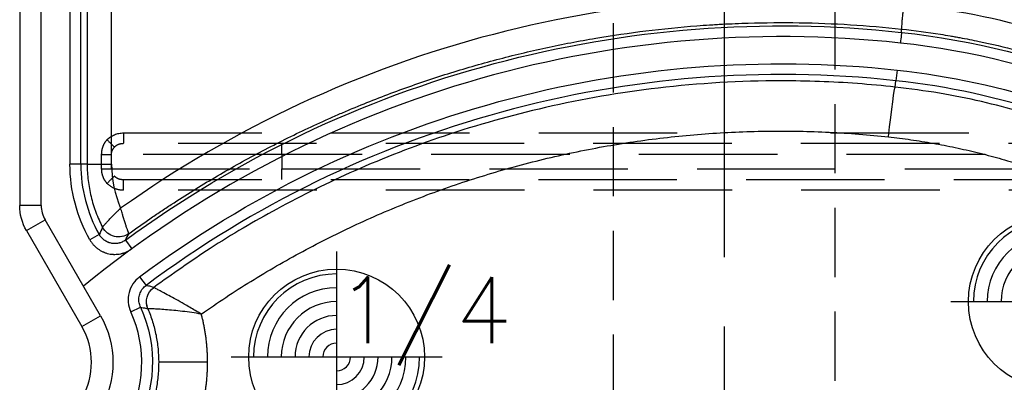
# Model space of a CAD drawing. Extents: x 2651 to 11825, y -3833 to 1075.
# Tile 188 of 256: x 4085 to 4121, y 71 to 84. Entities that reach past the tile are written whole.
import ezdxf

# ---------------------------------------------------------------- set-up
doc = ezdxf.new("R2010")
doc.units = 0
doc.header["$LTSCALE"] = 10
for name, pattern in [('CENTER', [2, 1.25, -0.25, 0.25, -0.25]), ('DASHED', [0.75, 0.5, -0.25]), ('HIDDEN', [0.375, 0.25, -0.125])]:
    doc.linetypes.add(name, pattern=pattern)
doc.layers.get('0').update_dxf_attribs({"linetype": 'CONTINUOUS'})
doc.layers.get('Defpoints').update_dxf_attribs({"linetype": 'CONTINUOUS'})
for name, color, linetype in [('1', 7, 'CONTINUOUS'), ('COOL', 150, 'HIDDEN'), ('DIM', 3, 'CONTINUOUS'), ('PIN', 3, 'CONTINUOUS')]:
    doc.layers.add(name, color=color, linetype=linetype)
doc.styles.get("Standard").update_dxf_attribs({"font": 'romans.shx'})
doc.dimstyles.new('MM& INCH5', dxfattribs={"dimtxt": 5, "dimasz": 2.5, "dimexe": 1, "dimexo": 0.5, "dimtad": 0, "dimrnd": 1.38778e-17, "dimzin": 9, "dimdsep": 46, "dimtxsty": 'Standard', "dimblk": 'CLOSED', "dimcen": 0, "dimclrd": 3, "dimclre": 3, "dimclrt": 3, "dimazin": 2, "dimtfac": 0.75, "dimtofl": 0, "dimtmove": 0, "dimatfit": 3, "dimfxl": 0, "dimtolj": 1, "dimarcsym": 0})

# ---------------------------------------------------------------- blocks, each defined once
blk = doc.blocks.new('DSD')
at = {"layer": '1', "color": 7, "linetype": 'Continuous'}
for p, q in [((459.179, 529.519), (459.179, 508.469)), ((459.422, 507.562), (461.422, 504.097))]:
    blk.add_line(p, q, dxfattribs=at)
at = {"layer": '1', "color": 110, "linetype": 'Continuous'}
for p, q in [((459.956, 508.469), (459.956, 529.519)), ((462.095, 504.485), (460.095, 507.951))]:
    blk.add_line(p, q, dxfattribs=at)
at = {"layer": '1', "color": 252, "linetype": 'Continuous'}
for p, q in [((459.956, 508.469), (459.956, 529.519)), ((460.995, 528.026), (460.995, 509.961)), ((461.384, 509.961), (461.384, 528.026)), ((461.615, 528.026), (461.615, 509.961)), ((462.498, 509.961), (462.498, 528.026)), ((490.87, 513.364), (490.828, 512.978)), ((490.803, 512.75), (490.828, 512.978)), ((461.384, 509.961), (460.995, 509.961)), ((461.615, 509.961), (461.384, 509.961)), ((461.615, 509.961), (462.498, 509.961)), ((459.956, 508.469), (459.179, 508.469)), ((459.422, 507.562), (460.095, 507.951)), ((462.095, 504.485), (460.095, 507.951)), ((462.05, 507.421), (461.711, 507.23)), ((462.997, 507.216), (463.226, 506.903)), ((463.511, 505.892), (463.744, 505.581)), ((463.188, 504.631), (463.542, 504.793)), ((461.422, 504.097), (462.095, 504.485)), ((465.965, 502.801), (464.199, 502.801))]:
    blk.add_line(p, q, dxfattribs=at)
at = {"layer": '1', "color": 6, "linetype": 'DASHED'}
for p, q in [((499.898, 510.703), (462.919, 510.703)), ((462.138, 509.797), (462.138, 510.315)), ((462.138, 510.315), (462.482, 510.315)), ((462.482, 510.315), (462.482, 509.797)), ((468.644, 510.315), (462.482, 510.315)), ((501.545, 510.315), (468.644, 510.315)), ((468.644, 510.315), (468.644, 509.797)), ((462.138, 509.797), (462.482, 509.797)), ((462.482, 509.797), (468.644, 509.797)), ((468.644, 509.797), (501.545, 509.797)), ((462.919, 509.408), (499.898, 509.408))]:
    blk.add_line(p, q, dxfattribs=at)
at = {"layer": '1', "color": 252, "linetype": 'Continuous', "extrusion": (0, 0, -1)}
for centre, radius, start, end in [((-486.693, 474.837), 40.124, 53.8028, 96.2068), ((-487.959, 486.516), 28.376, 96.2147, 157.8612), ((-486.693, 474.837), 38.753, 53.2604, 96.1879), ((-487.959, 486.516), 27.006, 96.1879, 120.5226), ((-466.562, 509.961), 5.567, 330.6203, 0), ((-459.179, 502.801), 4.796, 155.4684, 210), ((-459.179, 502.801), 3.368, 150, 210)]:
    blk.add_arc(centre, radius, start, end, dxfattribs=at)
at = {"layer": '1', "color": 110, "linetype": 'Continuous'}
for centre, radius, start, end in [((486.693, 474.837), 39.735, 83.7932, 129.3821), ((487.959, 486.516), 27.988, 21.018, 83.7852), ((460.992, 508.469), 1.036, 180, 210)]:
    blk.add_arc(centre, radius, start, end, dxfattribs=at)
at = {"layer": '1', "color": 252, "linetype": 'Continuous'}
for centre, radius, start, end in [((486.693, 474.837), 38.365, 83.8121, 126.7396), ((487.959, 486.516), 26.617, 59.4774, 83.8121), ((466.562, 509.961), 5.178, 180, 209.3797), ((460.992, 508.469), 1.036, 180, 210), ((459.179, 502.801), 4.408, 330, 24.5316)]:
    blk.add_arc(centre, radius, start, end, dxfattribs=at)
at = {"layer": '1', "color": 7, "linetype": 'Continuous', "extrusion": (0, 0, -1)}
blk.add_arc((-460.992, 508.469), 1.814, 330, 0, dxfattribs=at)
at = {"layer": '1', "color": 110, "linetype": 'Continuous', "extrusion": (0, 0, -1)}
blk.add_arc((-459.179, 502.801), 3.368, 150, 210, dxfattribs=at)
at = {"layer": '1', "color": 7, "linetype": 'Continuous'}
blk.add_arc((459.179, 502.801), 2.591, 330, 30, dxfattribs=at)
at = {"layer": '1', "color": 252, "linetype": 'Continuous'}
blk.add_ellipse((486.674, 474.837), major_axis=(-41.149, 0), ratio=1, start_param=4.604494, end_param=5.330589, dxfattribs=at)
at = {"layer": '1', "color": 7, "linetype": 'Continuous'}
for centre, major_axis, start_param, end_param in [((487.939, 486.516), (-29.401, 0), 4.251891, 4.60449), ((466.538, 509.961), (-4.039, 0), 0, 0.405008)]:
    blk.add_ellipse(centre, major_axis=major_axis, ratio=1, start_param=start_param, end_param=end_param, dxfattribs=at)
at = {"layer": '1', "color": 252, "linetype": 'Continuous', "extrusion": (0, 0, -1)}
for centre, major_axis, ratio, start_param, end_param in [((490.608, 510.947), (0.196, 1.803), 0.026024, 4.709561, 6.274456), ((462.748, 507.979), (0.564, -0.318), 0.999946, 0.432022, 2.14907), ((462.747, 507.979), (0.618, 0.194), 0.998759, 1.249807, 2.965464), ((464.408, 504.988), (-0.172, -0.624), 0.999938, 0.905626, 2.235967), ((464.408, 504.988), (0.401, 0.509), 0.999839, 3.649152, 4.979249)]:
    blk.add_ellipse(centre, major_axis=major_axis, ratio=ratio, start_param=start_param, end_param=end_param, dxfattribs=at)
at = {"layer": '1', "color": 6, "linetype": 'DASHED', "extrusion": (0, 0, -1)}
for centre, major_axis, ratio, start_param, end_param in [((462.322, 510.843), (-0.28, 0.27), 0.01818, 1.589635, 2.951754), ((468.651, 510.315), (0, 0.389), 0.017452, 4.712389, 6.283185), ((468.651, 509.797), (0, -0.389), 0.017452, 0, 1.570796), ((462.322, 509.269), (-0.28, -0.27), 0.01818, 3.331431, 4.69355)]:
    blk.add_ellipse(centre, major_axis=major_axis, ratio=ratio, start_param=start_param, end_param=end_param, dxfattribs=at)
at = {"layer": '1', "color": 7, "linetype": 'Continuous', "extrusion": (0, 0, -1)}
blk.add_ellipse((460.992, 508.469), major_axis=(1.814, 0), ratio=0.999975, start_param=2.618029, end_param=3.141593, dxfattribs=at)
at = {"layer": '1', "color": 252, "linetype": 'Continuous'}
for points, weights, degree in [([(491.105, 515.746), (491.008, 514.851), (491.031, 514.845)], [1, 0.709642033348, 1], 2), ([(465.739, 504.545), (473.041, 509.681), (481.685, 511.911), (490.56, 510.947)], [1, 0.957116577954, 0.957116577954, 1], 3), ([(490.56, 510.947), (493.826, 510.592), (496.958, 509.597), (499.831, 508.003)], [1, 0.98681524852, 0.98681524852, 1], 3), ([(465.965, 502.801), (465.965, 503.391), (465.889, 503.975), (465.739, 504.545)], [1, 0.994458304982, 0.994458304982, 1], 3), ([(465.049, 499.385), (465.653, 500.429), (465.965, 501.595), (465.965, 502.801)], [1, 0.977274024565, 0.977274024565, 1], 3)]:
    blk.add_rational_spline(points, weights, degree=degree, dxfattribs=at)
at = {"layer": '1', "color": 7, "linetype": 'Continuous'}
for points, knots in [([(463.127, 507.454), (463.378, 507.635), (463.757, 507.902), (464.204, 508.206), (464.397, 508.335), (464.526, 508.42), (464.591, 508.463), (465.173, 508.844), (466.221, 509.496), (467.834, 510.4), (468.936, 510.952), (469.772, 511.348), (470.193, 511.541), (470.688, 511.758), (470.901, 511.849), (471.044, 511.909), (471.115, 511.939), (471.757, 512.208), (472.904, 512.656), (474.644, 513.246), (476.404, 513.754), (478.183, 514.182), (479.981, 514.528), (481.797, 514.793), (483.021, 514.915), (483.791, 514.974), (483.945, 514.985), (484.176, 515), (484.253, 515.005), (484.408, 515.014), (484.793, 515.035), (485.179, 515.051), (486.104, 515.079), (487.337, 515.088), (489.185, 515.016), (490.416, 514.911), (491.031, 514.845)], [0, 0, 0, 0, 0.03125, 0.046875, 0.054688, 0.054688, 0.0625, 0.0625, 0.125, 0.1875, 0.25, 0.25, 0.28125, 0.296875, 0.304688, 0.304688, 0.3125, 0.3125, 0.375, 0.4375, 0.5, 0.5625, 0.625, 0.6875, 0.75, 0.75, 0.765625, 0.765625, 0.773438, 0.773438, 0.78125, 0.8125, 0.8125, 0.875, 0.9375, 1, 1, 1, 1]), ([(491.031, 514.845), (491.501, 514.794), (491.969, 514.731), (492.553, 514.638), (492.67, 514.619), (492.844, 514.589), (492.903, 514.579), (493.019, 514.558), (493.31, 514.506), (493.599, 514.448), (494.29, 514.303), (495.205, 514.087), (496.557, 513.695), (497.888, 513.238), (498.762, 512.889), (499.304, 512.656), (499.466, 512.585), (499.628, 512.513), (499.736, 512.464), (499.79, 512.44), (500.058, 512.317), (500.272, 512.216), (500.909, 511.904), (501.328, 511.686), (501.742, 511.457)], [0, 0, 0, 0, 0.125, 0.125, 0.15625, 0.15625, 0.171875, 0.171875, 0.1875, 0.25, 0.25, 0.375, 0.5, 0.625, 0.75, 0.75, 0.78125, 0.796875, 0.796875, 0.8125, 0.8125, 0.875, 0.875, 1, 1, 1, 1]), ([(461.615, 509.961), (461.615, 509.862), (461.621, 509.664), (461.648, 509.37), (461.692, 509.079), (461.753, 508.791), (461.805, 508.601), (461.849, 508.459), (461.864, 508.412), (461.888, 508.341), (461.896, 508.318), (461.913, 508.271), (461.956, 508.154), (462.041, 507.947), (462.127, 507.768), (462.173, 507.68)], [0, 0, 0, 0, 0.125, 0.25, 0.375, 0.5, 0.625, 0.625, 0.6875, 0.6875, 0.71875, 0.71875, 0.75, 0.875, 1, 1, 1, 1]), ([(462.173, 507.68), (462.181, 507.693), (462.187, 507.701), (462.19, 507.705), (462.192, 507.709), (462.195, 507.712), (462.198, 507.716), (462.205, 507.724), (462.214, 507.735), (462.226, 507.75), (462.23, 507.755), (462.239, 507.766), (462.244, 507.771), (462.259, 507.789), (462.281, 507.814), (462.319, 507.857), (462.347, 507.888), (462.369, 507.913), (462.377, 507.921), (462.393, 507.938), (462.417, 507.964), (462.459, 508.009), (462.495, 508.047), (462.523, 508.075), (462.537, 508.09), (462.552, 508.105), (462.561, 508.115), (462.566, 508.12), (462.581, 508.135), (462.591, 508.145), (462.611, 508.165), (462.621, 508.175), (462.652, 508.205), (462.673, 508.226), (462.705, 508.257), (462.716, 508.267), (462.737, 508.288), (462.759, 508.308), (462.786, 508.334), (462.806, 508.352), (462.814, 508.36), (462.818, 508.363), (462.825, 508.37)], [0, 0, 0, 0, 0.125, 0.15625, 0.15625, 0.171875, 0.171875, 0.1875, 0.25, 0.25, 0.28125, 0.28125, 0.3125, 0.3125, 0.375, 0.4375, 0.5, 0.5, 0.53125, 0.53125, 0.5625, 0.625, 0.6875, 0.6875, 0.71875, 0.734375, 0.734375, 0.75, 0.75, 0.78125, 0.78125, 0.8125, 0.8125, 0.875, 0.875, 0.90625, 0.90625, 0.9375, 0.96875, 0.984375, 0.992188, 1, 1, 1, 1]), ([(463.127, 507.453), (463.124, 507.457), (463.121, 507.461), (463.117, 507.471), (463.112, 507.481), (463.111, 507.485), (463.109, 507.49), (463.107, 507.494), (463.105, 507.499), (463.101, 507.509), (463.095, 507.523), (463.089, 507.541), (463.086, 507.548), (463.081, 507.562), (463.079, 507.569), (463.07, 507.591), (463.059, 507.623), (463.04, 507.678), (463.026, 507.719), (463.015, 507.751), (463.012, 507.762), (463.004, 507.784), (462.993, 507.818), (462.974, 507.877), (462.958, 507.927), (462.946, 507.966), (462.94, 507.986), (462.934, 508.005), (462.929, 508.019), (462.927, 508.026), (462.921, 508.046), (462.917, 508.059), (462.911, 508.08), (462.908, 508.087), (462.904, 508.101), (462.894, 508.135), (462.875, 508.198), (462.858, 508.255), (462.846, 508.298), (462.84, 508.319), (462.832, 508.345), (462.829, 508.355), (462.828, 508.361), (462.825, 508.37)], [0, 0, 0, 0, 0.0625, 0.125, 0.125, 0.15625, 0.15625, 0.171875, 0.171875, 0.1875, 0.25, 0.25, 0.28125, 0.28125, 0.3125, 0.3125, 0.375, 0.4375, 0.5, 0.5, 0.53125, 0.53125, 0.5625, 0.625, 0.6875, 0.6875, 0.71875, 0.734375, 0.734375, 0.75, 0.75, 0.78125, 0.78125, 0.796875, 0.796875, 0.8125, 0.875, 0.9375, 0.9375, 0.96875, 0.984375, 0.992188, 1, 1, 1, 1]), ([(462.997, 507.216), (462.978, 507.203), (462.94, 507.178), (462.88, 507.147), (462.837, 507.13), (462.81, 507.121), (462.804, 507.12), (462.793, 507.116), (462.777, 507.112), (462.738, 507.102), (462.682, 507.093), (462.636, 507.091), (462.608, 507.091), (462.602, 507.091), (462.591, 507.092), (462.585, 507.092), (462.568, 507.093), (462.534, 507.096), (462.478, 507.105), (462.434, 507.116), (462.401, 507.127), (462.39, 507.131), (462.374, 507.137), (462.369, 507.139), (462.358, 507.144), (462.332, 507.155), (462.287, 507.179), (462.249, 507.204), (462.221, 507.224), (462.212, 507.231), (462.195, 507.246), (462.186, 507.253), (462.161, 507.276), (462.129, 507.309), (462.1, 507.344), (462.08, 507.372), (462.074, 507.382), (462.062, 507.401), (462.056, 507.411), (462.05, 507.421)], [0, 0, 0, 0, 0.0625, 0.125, 0.1875, 0.1875, 0.203125, 0.203125, 0.21875, 0.25, 0.3125, 0.375, 0.375, 0.390625, 0.390625, 0.40625, 0.40625, 0.4375, 0.5, 0.5625, 0.5625, 0.59375, 0.59375, 0.609375, 0.609375, 0.625, 0.6875, 0.75, 0.75, 0.78125, 0.78125, 0.8125, 0.8125, 0.875, 0.9375, 0.9375, 0.96875, 0.96875, 1, 1, 1, 1]), ([(465.739, 504.545), (465.666, 504.587), (465.455, 504.711), (465.043, 504.952), (464.63, 505.178), (464.333, 505.339), (464.163, 505.429), (464.051, 505.494), (464.032, 505.504), (464.023, 505.509)], [0, 0, 0, 0, 0.086176, 0.250115, 0.499543, 0.631031, 0.749946, 0.871073, 1, 1, 1, 1])]:
    blk.add_open_spline(points, degree=3, knots=knots, dxfattribs=at)
at = {"layer": '1', "color": 252, "linetype": 'Continuous'}
for points, knots in [([(491.031, 514.727), (491.03, 514.723), (491.026, 514.683), (491.011, 514.54), (491, 514.44), (490.989, 514.339)], [0, 0, 0, 0, 0.5, 0.5, 1, 1, 1, 1]), ([(490.803, 512.75), (490.348, 512.794), (489.437, 512.884), (488.065, 512.955), (485.663, 513), (482.338, 512.805), (478.26, 512.101), (474.598, 511.067), (471.361, 509.812), (468.547, 508.425), (466.128, 507.004), (464.694, 505.986), (464.023, 505.509)], [0, 0, 0, 0, 0.048366, 0.096732, 0.145099, 0.302324, 0.447855, 0.58169, 0.703824, 0.814256, 0.912982, 1, 1, 1, 1]), ([(501.241, 509.314), (500.906, 509.504), (500.217, 509.894), (499.122, 510.434), (497.945, 510.951), (496.682, 511.431), (495.333, 511.865), (493.899, 512.239), (492.382, 512.55), (491.337, 512.682), (490.803, 512.75)], [0, 0, 0, 0, 0.104323, 0.214554, 0.330692, 0.452738, 0.580692, 0.714553, 0.854323, 1, 1, 1, 1]), ([(461.711, 507.23), (461.73, 507.198), (461.769, 507.137), (461.836, 507.051), (461.888, 506.999), (461.921, 506.968), (461.928, 506.962), (461.942, 506.95), (461.963, 506.932), (462.014, 506.893), (462.09, 506.843), (462.154, 506.81), (462.196, 506.791), (462.204, 506.787), (462.221, 506.78), (462.247, 506.77), (462.273, 506.76), (462.325, 506.743), (462.395, 506.724), (462.467, 506.712), (462.521, 506.707), (462.539, 506.705), (462.567, 506.704), (462.576, 506.703), (462.594, 506.703), (462.64, 506.702), (462.722, 506.706), (462.794, 506.718), (462.847, 506.729), (462.874, 506.735), (462.9, 506.743), (462.918, 506.748), (462.927, 506.751), (462.971, 506.765), (463.039, 506.791), (463.136, 506.841), (463.197, 506.881), (463.226, 506.903)], [0, 0, 0, 0, 0.0625, 0.125, 0.1875, 0.1875, 0.203125, 0.203125, 0.21875, 0.25, 0.3125, 0.375, 0.375, 0.390625, 0.390625, 0.40625, 0.4375, 0.4375, 0.5, 0.5625, 0.5625, 0.59375, 0.59375, 0.609375, 0.609375, 0.625, 0.6875, 0.75, 0.75, 0.78125, 0.796875, 0.796875, 0.8125, 0.8125, 0.875, 0.9375, 1, 1, 1, 1]), ([(463.511, 505.892), (463.322, 505.751), (463.186, 505.548), (463.069, 505.09), (463.09, 504.847), (463.188, 504.631)], [0, 0, 0, 0, 0.5, 0.5, 1, 1, 1, 1]), ([(463.542, 504.793), (463.522, 504.846), (463.482, 504.955), (463.48, 505.135), (463.524, 505.311), (463.613, 505.467), (463.701, 505.544), (463.744, 505.581)], [0, 0, 0, 0, 0.192517, 0.396171, 0.603826, 0.807481, 1, 1, 1, 1]), ([(464.023, 505.509), (463.988, 505.518), (463.953, 505.527), (463.861, 505.552), (463.802, 505.566), (463.744, 505.581)], [0, 0, 0, 0, 0.374907, 0.374907, 1, 1, 1, 1]), ([(463.542, 504.793), (463.574, 504.787), (463.606, 504.78), (463.695, 504.763), (463.753, 504.751), (463.81, 504.738)], [0, 0, 0, 0, 0.355366, 0.355366, 1, 1, 1, 1]), ([(465.739, 504.545), (465.505, 504.583), (465.278, 504.616), (464.839, 504.669), (464.633, 504.689), (464.357, 504.711), (464.272, 504.717), (464.119, 504.726), (464.05, 504.729), (463.936, 504.734), (463.891, 504.736), (463.828, 504.738), (463.813, 504.738), (463.809, 504.738)], [0, 0, 0, 0, 0.25, 0.25, 0.5, 0.5, 0.625, 0.625, 0.75, 0.75, 0.875, 0.875, 1, 1, 1, 1]), ([(463.81, 504.738), (463.87, 504.582), (463.99, 504.271), (464.109, 503.785), (464.185, 503.295), (464.194, 502.966), (464.199, 502.801)], [0, 0, 0, 0, 0.252384, 0.503178, 0.752382, 1, 1, 1, 1]), ([(464.199, 502.801), (464.194, 502.629), (464.184, 502.284), (464.1, 501.768), (463.966, 501.26), (463.779, 500.762), (463.611, 500.449), (463.526, 500.291)], [0, 0, 0, 0, 0.196363, 0.394544, 0.594542, 0.79636, 1, 1, 1, 1])]:
    blk.add_open_spline(points, degree=3, knots=knots, dxfattribs=at)
for points in [[(491.031, 514.725), (491.031, 514.765), (491.031, 514.805), (491.031, 514.845)], [(462.173, 507.68), (462.131, 507.593), (462.09, 507.507), (462.05, 507.421)], [(462.997, 507.216), (463.04, 507.295), (463.083, 507.374), (463.127, 507.454)]]:
    blk.add_open_spline(points, degree=3, dxfattribs=at)
at = {"layer": '1', "color": 6, "linetype": 'DASHED'}
for points, degree in [([(462.332, 510.843), (462.486, 511.002), (462.706, 511.092), (462.929, 511.092)], 3), ([(462.929, 511.092), (484.594, 511.092)], 1), ([(488.461, 511.092), (499.908, 511.092)], 1), ([(499.908, 509.019), (462.929, 509.019)], 1)]:
    blk.add_open_spline(points, degree=degree, dxfattribs=at)
for points, knots in [([(462.929, 511.092), (462.929, 510.99), (462.928, 510.889), (462.924, 510.745), (462.923, 510.702), (462.918, 510.703)], [0, 0, 0, 0, 0.5, 0.5, 1, 1, 1, 1]), ([(462.138, 510.315), (462.14, 510.347), (462.143, 510.442), (462.178, 510.583), (462.244, 510.729), (462.303, 510.805), (462.332, 510.843)], [0, 0, 0, 0, 0.166765, 0.499709, 0.74986, 1, 1, 1, 1]), ([(462.919, 510.703), (462.855, 510.697), (462.737, 510.686), (462.642, 510.613), (462.598, 510.579)], [0, 0, 0, 0, 0.537431, 1, 1, 1, 1]), ([(462.598, 510.579), (462.572, 510.549), (462.527, 510.498), (462.489, 510.405), (462.484, 510.346), (462.482, 510.315)], [0, 0, 0, 0, 0.399676, 0.688693, 1, 1, 1, 1]), ([(462.332, 509.269), (462.303, 509.308), (462.245, 509.384), (462.184, 509.515), (462.146, 509.653), (462.141, 509.749), (462.138, 509.797)], [0, 0, 0, 0, 0.257807, 0.499585, 0.749789, 1, 1, 1, 1]), ([(462.598, 509.533), (462.625, 509.51), (462.684, 509.462), (462.795, 509.417), (462.876, 509.411), (462.919, 509.408)], [0, 0, 0, 0, 0.302174, 0.635337, 1, 1, 1, 1]), ([(462.929, 509.019), (462.929, 509.111), (462.928, 509.218), (462.924, 509.37), (462.923, 509.409), (462.918, 509.408)], [0, 0, 0, 0, 0.5, 0.5, 1, 1, 1, 1]), ([(462.929, 509.019), (462.817, 509.019), (462.707, 509.041), (462.503, 509.126), (462.409, 509.189), (462.332, 509.269)], [0, 0, 0, 0, 0.5, 0.5, 1, 1, 1, 1])]:
    blk.add_open_spline(points, degree=3, knots=knots, dxfattribs=at)
at = {"layer": '1', "color": 7, "linetype": 'Continuous'}
for points in [[(462.173, 507.68), (462.173, 507.68), (462.173, 507.68), (462.173, 507.68)], [(463.127, 507.454), (463.127, 507.453), (463.126, 507.454), (463.126, 507.454)], [(464.023, 505.509), (464.023, 505.509), (464.023, 505.509), (464.023, 505.509)], [(463.81, 504.738), (463.81, 504.738), (463.81, 504.738), (463.81, 504.738)]]:
    blk.add_open_spline(points, degree=3, dxfattribs=at)
blk = doc.blocks.new('*D149')
at = {"layer": 'Defpoints', "color": 0}
for p in [(4171.684, 387.642), (3870.047, 12.642), (3896.684, 12.642)]:
    blk.add_point(p, dxfattribs=at)
at = {"layer": 'DIM', "color": 3, "lineweight": -2}
blk.add_line((3896.184, 12.642), (3870.047, 12.642), dxfattribs=at)
at = {"layer": 'DIM', "color": 3, "insert": (3844.303, 12.642), "char_height": 5, "attachment_point": 5}
blk.add_mtext('\\A1;375 [14.764]', dxfattribs=at)
blk = doc.blocks.new('_Closed')
at = {"color": 0, "linetype": 'ByBlock', "lineweight": -2}
for p, q in [((-1, 0.167), (0, 0)), ((-1, 0.167), (-1, -0.167)), ((0, 0), (-1, -0.167)), ((0, 0), (-1, 0))]:
    blk.add_line(p, q, dxfattribs=at)
blk = doc.blocks.new('*D150')
at = {"layer": 'Defpoints', "color": 0}
for p in [(4171.684, 387.642), (3870.047, 55.642), (3896.684, 55.642)]:
    blk.add_point(p, dxfattribs=at)
at = {"layer": 'DIM', "color": 3, "lineweight": -2}
blk.add_line((3896.184, 55.642), (3870.047, 55.642), dxfattribs=at)
at = {"layer": 'DIM', "color": 3, "insert": (3844.303, 55.642), "char_height": 5, "attachment_point": 5}
blk.add_mtext('\\A1;332 [13.071]', dxfattribs=at)
blk = doc.blocks.new('*D151')
at = {"layer": 'Defpoints', "color": 0}
for p in [(4171.684, 387.642), (3870.047, -22.358), (3962.156, -22.358)]:
    blk.add_point(p, dxfattribs=at)
at = {"layer": 'DIM', "color": 3, "lineweight": -2}
blk.add_line((3961.656, -22.358), (3870.047, -22.358), dxfattribs=at)
at = {"layer": 'DIM', "color": 3, "insert": (3844.303, -22.358), "char_height": 5, "attachment_point": 5}
blk.add_mtext('\\A1;410 [16.142]', dxfattribs=at)
blk = doc.blocks.new('*D152')
at = {"layer": 'Defpoints', "color": 0}
for p in [(4171.684, 387.642), (3870.047, -84.358), (3941.504, -84.358)]:
    blk.add_point(p, dxfattribs=at)
at = {"layer": 'DIM', "color": 3, "lineweight": -2}
blk.add_line((3941.004, -84.358), (3870.047, -84.358), dxfattribs=at)
at = {"layer": 'DIM', "color": 3, "insert": (3844.303, -84.358), "char_height": 5, "attachment_point": 5}
blk.add_mtext('\\A1;472 [18.583]', dxfattribs=at)
blk = doc.blocks.new('*D153')
at = {"layer": 'Defpoints', "color": 0}
for p in [(4171.684, 387.642), (3870.047, -57.358), (4069.264, -57.358)]:
    blk.add_point(p, dxfattribs=at)
at = {"layer": 'DIM', "color": 3, "lineweight": -2}
blk.add_line((4068.764, -57.358), (3870.047, -57.358), dxfattribs=at)
at = {"layer": 'DIM', "color": 3, "insert": (3846.684, -57.358), "char_height": 5, "attachment_point": 5}
blk.add_mtext('\\A1;445 [17.52]', dxfattribs=at)
blk = doc.blocks.new('*D154')
at = {"layer": 'Defpoints', "color": 0}
for p in [(4171.684, 387.642), (3870.047, -104.358), (4071.444, -104.358)]:
    blk.add_point(p, dxfattribs=at)
at = {"layer": 'DIM', "color": 3, "lineweight": -2}
blk.add_line((4070.944, -104.358), (3870.047, -104.358), dxfattribs=at)
at = {"layer": 'DIM', "color": 3, "insert": (3846.684, -104.358), "char_height": 5, "attachment_point": 5}
blk.add_mtext('\\A1;492 [19.37]', dxfattribs=at)
blk = doc.blocks.new('*D155')
at = {"layer": 'Defpoints', "color": 0}
for p in [(4171.684, 387.642), (3870.047, -124.358), (4057.484, -124.358)]:
    blk.add_point(p, dxfattribs=at)
at = {"layer": 'DIM', "color": 3, "lineweight": -2}
blk.add_line((4056.984, -124.358), (3870.047, -124.358), dxfattribs=at)
at = {"layer": 'DIM', "color": 3, "insert": (3844.303, -124.358), "char_height": 5, "attachment_point": 5}
blk.add_mtext('\\A1;512 [20.157]', dxfattribs=at)
blk = doc.blocks.new('*D192')
at = {"layer": 'Defpoints', "color": 0}
for p in [(4171.684, 387.642), (3870.047, 32.042), (4076.434, 32.042)]:
    blk.add_point(p, dxfattribs=at)
at = {"layer": 'DIM', "color": 3, "lineweight": -2}
blk.add_line((4075.934, 32.042), (3870.047, 32.042), dxfattribs=at)
at = {"layer": 'DIM', "color": 3, "insert": (3849.065, 32.042), "char_height": 5, "attachment_point": 5}
blk.add_mtext('\\A1;355.6 [14]', dxfattribs=at)
blk = doc.blocks.new('*D194')
at = {"layer": 'Defpoints', "color": 0}
for p in [(4171.684, 387.642), (3974.684, -117.538), (3974.684, -149.953)]:
    blk.add_point(p, dxfattribs=at)
at = {"layer": 'DIM', "color": 3, "lineweight": -2}
blk.add_line((3974.684, -118.038), (3974.684, -149.953), dxfattribs=at)
at = {"layer": 'DIM', "color": 3, "insert": (3974.684, -172.959), "char_height": 5, "attachment_point": 5, "rotation": 90}
blk.add_mtext('\\A1;197 [7.756]', dxfattribs=at)
blk = doc.blocks.new('*D195')
at = {"layer": 'Defpoints', "color": 0}
for p in [(4171.684, 387.642), (4046.684, -137.358), (4046.684, -149.953)]:
    blk.add_point(p, dxfattribs=at)
at = {"layer": 'DIM', "color": 3, "lineweight": -2}
blk.add_line((4046.684, -137.858), (4046.684, -149.953), dxfattribs=at)
at = {"layer": 'DIM', "color": 3, "insert": (4046.684, -172.959), "char_height": 5, "attachment_point": 5, "rotation": 90}
blk.add_mtext('\\A1;125 [4.921]', dxfattribs=at)
blk = doc.blocks.new('*D196')
at = {"layer": 'Defpoints', "color": 0}
for p in [(4171.684, 387.642), (4064.684, -131.558), (4064.684, -149.953)]:
    blk.add_point(p, dxfattribs=at)
at = {"layer": 'DIM', "color": 3, "lineweight": -2}
blk.add_line((4064.684, -132.058), (4064.684, -149.953), dxfattribs=at)
at = {"layer": 'DIM', "color": 3, "insert": (4064.684, -172.959), "char_height": 5, "attachment_point": 5, "rotation": 90}
blk.add_mtext('\\A1;107 [4.213]', dxfattribs=at)
blk = doc.blocks.new('*D197')
at = {"layer": 'Defpoints', "color": 0}
for p in [(4171.684, 387.642), (4086.684, -119.598), (4086.684, -149.953)]:
    blk.add_point(p, dxfattribs=at)
at = {"layer": 'DIM', "color": 3, "lineweight": -2}
blk.add_line((4086.684, -120.098), (4086.684, -149.953), dxfattribs=at)
at = {"layer": 'DIM', "color": 3, "insert": (4086.684, -170.935), "char_height": 5, "attachment_point": 5, "rotation": 90}
blk.add_mtext('\\A1;85 [3.346]', dxfattribs=at)
blk = doc.blocks.new('*D198')
at = {"layer": 'Defpoints', "color": 0}
for p in [(4171.684, 387.642), (4096.684, -84.778), (4096.684, -149.953)]:
    blk.add_point(p, dxfattribs=at)
at = {"layer": 'DIM', "color": 3, "lineweight": -2}
blk.add_line((4096.684, -85.278), (4096.684, -149.953), dxfattribs=at)
at = {"layer": 'DIM', "color": 3, "insert": (4096.684, -170.935), "char_height": 5, "attachment_point": 5, "rotation": 90}
blk.add_mtext('\\A1;75 [2.953]', dxfattribs=at)
blk = doc.blocks.new('*D279')
at = {"layer": 'Defpoints', "color": 0}
for p in [(4171.684, 387.642), (3870.047, -67.358), (3896.684, -67.358)]:
    blk.add_point(p, dxfattribs=at)
at = {"layer": 'DIM', "color": 3, "lineweight": -2}
blk.add_line((3896.184, -67.358), (3870.047, -67.358), dxfattribs=at)
at = {"layer": 'DIM', "color": 3, "insert": (3844.303, -67.358), "char_height": 5, "attachment_point": 5}
blk.add_mtext('\\A1;455 [17.913]', dxfattribs=at)
blk = doc.blocks.new('A$C257357D5')
at = {"layer": 'COOL', "color": 1, "linetype": 'CENTER'}
blk.add_line((-61, 60.106), (-61, -35), dxfattribs=at)
at = {"layer": 'COOL'}
blk.add_lwpolyline([(-57, 49.388), (-57, -32.691), (-61, -35), (-65, -32.691), (-65, 49.388)], dxfattribs=at)
blk = doc.blocks.new('*U6', base_point=(965.4695, 1808.9548))
blk.add_circle((965.4695, 1808.9548), 0.5)
for radius, start, end in [(0.4724, 90, 180), (0.3937, 90, 180), (0.315, 90, 180), (0.2362, 90, 180), (0.1575, 90, 180), (0.0787, 90, 180), (0.0787, 270, 0), (0.1575, 270, 0), (0.2362, 270, 0), (0.315, 270, 0), (0.3937, 270, 0), (0.4724, 270, 0)]:
    blk.add_arc((965.4695, 1808.9548), radius, start, end)
at = {"layer": 'PIN'}
for p, q in [((965.4695, 1809.5548), (965.4695, 1808.3548)), ((964.8695, 1808.9548), (966.0695, 1808.9548))]:
    blk.add_line(p, q, dxfattribs=at)

msp = doc.modelspace()

# ---------------------------------------------------------------- block references
at = {"layer": 'DIM'}
for name, p in [('DSD', (3626.059, -431.352)), ('A$C257357D5', (4171.684, 87.642))]:
    msp.add_blockref(name, p, dxfattribs=at)
at = {"layer": 'PIN', "xscale": 6.35, "yscale": 6.35, "zscale": 6.35}
for p in [(4122.684, 73.642), (4096.684, 71.642)]:
    msp.add_blockref('*U6', p, dxfattribs=at)

# ---------------------------------------------------------------- texts
at = {"layer": 'PIN', "color": 4}
msp.add_text('1/4', height=2.3813, dxfattribs=at).set_placement((4096.684, 72.142))

# ---------------------------------------------------------------- dimensions: what is measured, and where the dimension line sits
at = {"layer": 'DIM'}
for feature_location, offset, dtype, picture, middle in [((3962.156, -22.358), (-92.109, 0), 0, '*D151', (3844.303, -22.358)), ((3941.504, -84.358), (-71.457, 0), 0, '*D152', (3844.303, -84.358)), ((3896.684, -67.358), (-26.637, 0), 0, '*D279', (3844.303, -67.358)), ((4057.484, -124.358), (-187.437, 0), 0, '*D155', (3844.303, -124.358)), ((3896.684, 12.642), (-26.637, 0), 0, '*D149', (3844.303, 12.642)), ((3896.684, 55.642), (-26.637, 0), 0, '*D150', (3844.303, 55.642)), ((4069.264, -57.358), (-199.217, 0), 0, '*D153', (3846.684, -57.358)), ((4071.444, -104.358), (-201.397, 0), 0, '*D154', (3846.684, -104.358)), ((4076.434, 32.042), (-206.387, 0), 0, '*D192', (3849.065, 32.042)), ((3974.684, -117.538), (0, -32.415), 1, '*D194', (3974.684, -172.959)), ((4046.684, -137.358), (0, -12.595), 1, '*D195', (4046.684, -172.959)), ((4064.684, -131.558), (0, -18.395), 1, '*D196', (4064.684, -172.959)), ((4086.684, -119.598), (0, -30.355), 1, '*D197', (4086.684, -170.935)), ((4096.684, -84.778), (0, -65.175), 1, '*D198', (4096.684, -170.935))]:
    dim = msp.add_ordinate_dim(feature_location=feature_location, offset=offset, dtype=dtype, origin=(4171.684, 387.642), dimstyle='MM& INCH5', dxfattribs=at)
    dim.commit()
    dim.dimension.update_dxf_attribs({"geometry": picture, "text_midpoint": middle})

doc.saveas('drawing.dxf')
